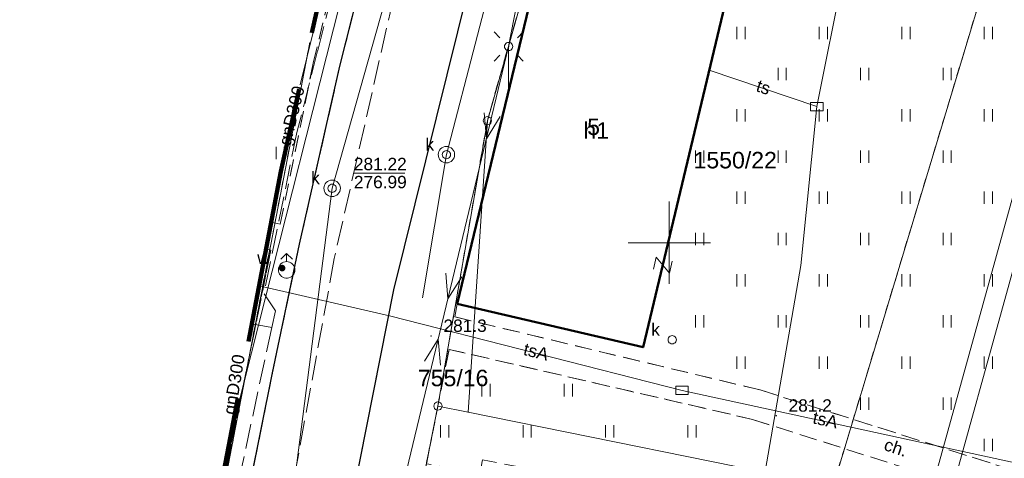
# Model space of a CAD drawing. Extents: x 0 to 6568752, y 0 to 5584302.
# Tile 15 of 74: x 6568261 to 6568320, y 5584137 to 5584164. Entities that reach past the tile are written whole.
import ezdxf
from ezdxf.enums import TextEntityAlignment as Align

# ---------------------------------------------------------------- set-up
doc = ezdxf.new("R2010")
doc.units = 0
doc.header["$PDSIZE"] = 0.75
for name, pattern in [('PRZER1-1', [1, 0.5, -0.5]), ('PRZER2-1', [1.5, 1, -0.5]), ('PRZER3-1', [2, 1.5, -0.5])]:
    doc.linetypes.add(name, pattern=pattern)
doc.layers.get('0').update_dxf_attribs({"linetype": 'CONTINUOUS'})
doc.layers.get('Defpoints').update_dxf_attribs({"linetype": 'CONTINUOUS'})
for name, color, linetype, lineweight in [('EGBU', 7, 'CONTINUOUS', 50), ('EGBU_O', 7, 'CONTINUOUS', 50), ('EGDE', 7, 'CONTINUOUS', 18), ('EGDE_O', 7, 'CONTINUOUS', 18), ('EGPG', 7, 'CONTINUOUS', 18), ('GEPADR_O', 7, 'CONTINUOUS', 18), ('GEPPHC', 7, 'CONTINUOUS', 18), ('GUPPRZ_O', 7, 'CONTINUOUS', 18), ('OTKC', 7, 'CONTINUOUS', 18), ('OTKC_O', 7, 'CONTINUOUS', 18), ('OTKJ', 7, 'CONTINUOUS', 18), ('OTKK', 7, 'CONTINUOUS', 25), ('OTRN', 7, 'CONTINUOUS', 13), ('OTRN_O', 7, 'CONTINUOUS', 13), ('OTZT', 7, 'CONTINUOUS', 18), ('ramka sekcji', 7, 'CONTINUOUS', 18), ('SUEO', 7, 'CONTINUOUS', 18), ('SUPK', 7, 'CONTINUOUS', 18), ('SUPW', 7, 'CONTINUOUS', 18), ('SUPW_O', 7, 'CONTINUOUS', 18), ('zakres', 6, 'PRZER3-1', 106)]:
    doc.layers.add(name, color=color, linetype=linetype, lineweight=lineweight)
for name, color, linetype, lineweight, true_color in [('EGUG', 7, 'CONTINUOUS', 18, 0x008000), ('GELULI', 7, 'CONTINUOUS', 18, 0xfeffff), ('SUEP', 1, 'CONTINUOUS', 18, 0xff0000), ('SUGP', 7, 'CONTINUOUS', 18, 0xbfbf00), ('SUGP_O', 7, 'CONTINUOUS', 18, 0xbfbf00), ('SUKP', 7, 'CONTINUOUS', 18, 0x803300), ('SUKS', 7, 'CONTINUOUS', 18, 0x803300), ('SUKS_O', 7, 'CONTINUOUS', 18, 0x803300), ('SUTP', 7, 'CONTINUOUS', 18, 0xff9100), ('SUTP_O', 7, 'CONTINUOUS', 18, 0xff9100), ('SUWH', 5, 'CONTINUOUS', 18, 0x0000ff), ('SUWP', 5, 'CONTINUOUS', 18, 0x0000ff), ('SUWW', 5, 'CONTINUOUS', 18, 0x0000ff), ('SUWW_O', 5, 'CONTINUOUS', 18, 0x0000ff)]:
    doc.layers.add(name, color=color, linetype=linetype, lineweight=lineweight, true_color=true_color)
doc.styles.add('Arial', font='arial.ttf')
doc.styles.add('GEO-INFO', font='arial.ttf')
doc.dimstyles.get("Standard").update_dxf_attribs({"dimtxt": 0.18, "dimasz": 0.18, "dimexe": 0.18, "dimexo": 0.0625, "dimgap": 0.09, "dimtad": 0, "dimtih": 1, "dimtoh": 1, "dimdec": 4, "dimzin": 0, "dimdsep": 46, "dimtxsty": 'Standard', "dimcen": 0.09, "dimadec": 0, "dimazin": 0, "dimtfac": 1, "dimtdec": 4, "dimtofl": 0, "dimtmove": 0, "dimatfit": 3, "dimfxl": 0, "dimtolj": 1, "dimtzin": 0, "dimarcsym": 0})

# ---------------------------------------------------------------- blocks, each defined once
blk = doc.blocks.new('D_GSPWPN1')
blk.add_hatch(color=0).paths.add_polyline_path([(-0.045, 0), (-0.043467, -0.011647), (-0.038971, -0.0225), (-0.03182, -0.03182), (-0.0225, -0.038971), (-0.011647, -0.043467), (0, -0.045), (0.011647, -0.043467), (0.0225, -0.038971), (0.03182, -0.03182), (0.038971, -0.0225), (0.043467, -0.011647), (0.045, 0), (0.043467, 0.011647), (0.038971, 0.0225), (0.03182, 0.03182), (0.0225, 0.038971), (0.011647, 0.043467), (0, 0.045), (-0.011647, 0.043467), (-0.0225, 0.038971), (-0.03182, 0.03182), (-0.038971, 0.0225), (-0.043467, 0.011647)])
blk = doc.blocks.new('D_GUPIKP1_3')
at = {"color": 0}
blk.add_lwpolyline([(0.375, -0.25), (-0.375, -0.25), (-0.375, 0.25), (0.375, 0.25)], close=True, dxfattribs=at)
blk = doc.blocks.new('D_GUPWZA1')
blk.add_hatch(color=0).paths.add_polyline_path([(-0.2, 0), (-0.193185, -0.051764), (-0.173205, -0.1), (-0.141421, -0.141421), (-0.1, -0.173205), (-0.051764, -0.193185), (0, -0.2), (0.051764, -0.193185), (0.1, -0.173205), (0.141421, -0.141421), (0.173205, -0.1), (0.193185, -0.051764), (0.2, 0), (0.193185, 0.051764), (0.173205, 0.1), (0.141421, 0.141421), (0.1, 0.173205), (0.051764, 0.193185), (0, 0.2), (-0.051764, 0.193185), (-0.1, 0.173205), (-0.141421, 0.141421), (-0.173205, 0.1), (-0.193185, 0.051764)])
blk = doc.blocks.new('D_GUPIWZ1_1')
at = {"color": 0}
blk.add_lwpolyline([(0, 0.25), (0.064705, 0.241481), (0.125, 0.216506), (0.176777, 0.176777), (0.216506, 0.125), (0.241481, 0.064705), (0.25, 0), (0.241481, -0.064705), (0.216506, -0.125), (0.176777, -0.176777), (0.125, -0.216506), (0.064705, -0.241481), (0, -0.25), (-0.064705, -0.241481), (-0.125, -0.216506), (-0.176777, -0.176777), (-0.216506, -0.125), (-0.241481, -0.064705), (-0.25, 0), (-0.241481, 0.064705), (-0.216506, 0.125), (-0.176777, 0.176777), (-0.125, 0.216506), (-0.064705, 0.241481)], close=True, dxfattribs=at)
blk = doc.blocks.new('D_GUPKSD1_1')
at = {"color": 0}
blk.add_lwpolyline([(0, 0.25), (0.064705, 0.241481), (0.125, 0.216506), (0.176777, 0.176777), (0.216506, 0.125), (0.241481, 0.064705), (0.25, 0), (0.241481, -0.064705), (0.216506, -0.125), (0.176777, -0.176777), (0.125, -0.216506), (0.064705, -0.241481), (0, -0.25), (-0.064705, -0.241481), (-0.125, -0.216506), (-0.176777, -0.176777), (-0.216506, -0.125), (-0.241481, -0.064705), (-0.25, 0), (-0.241481, 0.064705), (-0.216506, 0.125), (-0.176777, 0.176777), (-0.125, 0.216506), (-0.064705, 0.241481)], close=True, dxfattribs=at)
blk = doc.blocks.new('D_GUPWDT1')
at = {"color": 0}
for points in [[(-0.353553, 0.646447), (0, 1), (0.353553, 0.646447)], [(0, 0.5), (0, 1)]]:
    blk.add_lwpolyline(points, dxfattribs=at)
blk.add_lwpolyline([(0, 0.5), (0.086824, 0.492404), (0.17101, 0.469846), (0.25, 0.433013), (0.321394, 0.383022), (0.383022, 0.321394), (0.433013, 0.25), (0.469846, 0.17101), (0.492404, 0.086824), (0.5, 0), (0.492404, -0.086824), (0.469846, -0.17101), (0.433013, -0.25), (0.377875, -0.32743), (0.309079, -0.393027), (0.229113, -0.444418), (0.140866, -0.479746), (0.047528, -0.497736), (-0.047528, -0.497736), (-0.140866, -0.479746), (-0.229113, -0.444418), (-0.309079, -0.393027), (-0.377875, -0.32743), (-0.433013, -0.25), (-0.4725, -0.163534), (-0.494911, -0.071157), (-0.499434, 0.023791), (-0.485906, 0.117879), (-0.454816, 0.207708), (-0.407288, 0.290028), (-0.34504, 0.361867), (-0.27032, 0.420627), (-0.185831, 0.464184), (-0.094626, 0.490964)], close=True, dxfattribs=at)
blk = doc.blocks.new('D_GEPPHC1')
at = {"color": 0}
blk.add_lwpolyline([(-0.375, 0.5), (0.375, 0.5), (-0.375, -0.5), (0.375, -0.5)], dxfattribs=at)
blk = doc.blocks.new('D_GEPPGD1_1')
at = {"color": 0}
blk.add_lwpolyline([(0, 0.25), (0.077254, 0.237764), (0.146946, 0.202254), (0.202254, 0.146946), (0.237764, 0.077254), (0.25, 0), (0.237764, -0.077254), (0.202254, -0.146946), (0.146946, -0.202254), (0.077254, -0.237764), (0, -0.25), (-0.077254, -0.237764), (-0.146946, -0.202254), (-0.202254, -0.146946), (-0.237764, -0.077254), (-0.25, 0), (-0.237764, 0.077254), (-0.202254, 0.146946), (-0.146946, 0.202254), (-0.077254, 0.237764)], close=True, dxfattribs=at)
blk = doc.blocks.new('D_GEPPGD1_2')
blk.add_hatch(color=0).paths.add_polyline_path([(0, -0.045), (0.013906, -0.042798), (0.02645, -0.036406), (0.036406, -0.02645), (0.042798, -0.013906), (0.045, 0), (0.042798, 0.013906), (0.036406, 0.02645), (0.02645, 0.036406), (0.013906, 0.042798), (0, 0.045), (-0.013906, 0.042798), (-0.02645, 0.036406), (-0.036406, 0.02645), (-0.042798, 0.013906), (-0.045, 0), (-0.042798, -0.013906), (-0.036406, -0.02645), (-0.02645, -0.036406), (-0.013906, -0.042798)])
blk = doc.blocks.new('D_GUPELA2')
blk.add_hatch(color=0).paths.add_polyline_path([(-0.001087, 0.044987), (0.011881, 0.043403), (0.021281, 0.03965), (0.030065, 0.033482), (0.038133, 0.023893), (0.043117, 0.012881), (0.044986, 0.001113), (0.044323, -0.007777), (0.040557, -0.019497), (0.033417, -0.030138), (0.024849, -0.037517), (0.013788, -0.042836), (0.002013, -0.044955), (-0.00982, -0.043916), (-0.020466, -0.040077), (-0.029541, -0.033946), (-0.036867, -0.025804), (-0.04187, -0.01649), (-0.04461, -0.005909), (-0.044532, 0.006476), (-0.041285, 0.017903), (-0.034764, 0.028574), (-0.024479, 0.03776), (-0.013449, 0.042943)])
at = {"color": 0}
for points in [[(-0.883883, 0.883883), (-0.53033, 0.53033)], [(0.883883, 0.883883), (0.53033, 0.53033)], [(-0.883883, -0.883883), (-0.53033, -0.53033)], [(0.883883, -0.883883), (0.53033, -0.53033)]]:
    blk.add_lwpolyline(points, dxfattribs=at)
blk = doc.blocks.new('D_GUPELA1')
at = {"color": 0}
blk.add_lwpolyline([(0, 0.25), (0.064705, 0.241481), (0.125, 0.216506), (0.176777, 0.176777), (0.216506, 0.125), (0.241481, 0.064705), (0.25, 0), (0.241481, -0.064705), (0.216506, -0.125), (0.176777, -0.176777), (0.125, -0.216506), (0.064705, -0.241481), (0, -0.25), (-0.064705, -0.241481), (-0.125, -0.216506), (-0.176777, -0.176777), (-0.216506, -0.125), (-0.241481, -0.064705), (-0.25, 0), (-0.241481, 0.064705), (-0.216506, 0.125), (-0.176777, 0.176777), (-0.125, 0.216506), (-0.064705, 0.241481)], close=True, dxfattribs=at)
blk = doc.blocks.new('D_SUEP1')
at = {"color": 0}
blk.add_lwpolyline([(-0.75, -0.5), (0.75, 0), (-0.75, 0.5)], dxfattribs=at)
blk = doc.blocks.new('D_GSSUTR1')
at = {"color": 0}
for points in [[(-0.25666, 0.36165), (-0.25666, -0.38835)], [(0.24334, -0.38835), (0.24334, 0.36165)]]:
    blk.add_lwpolyline(points, dxfattribs=at)
blk = doc.blocks.new('*D45')
at = {"layer": 'Defpoints', "color": 0}
for p in [(6568647.5, 5584150), (6568650, 5584150), (0, 0)]:
    blk.add_point(p, dxfattribs=at)
at = {"layer": 'ramka sekcji', "color": 0, "lineweight": -2}
blk.add_line((6568649.938, 5584150), (6568647.5, 5584150), dxfattribs=at)
at = {"layer": 'ramka sekcji', "color": 0, "insert": (6568644.106, 5584150), "char_height": 0.75, "attachment_point": 5, "style": 'GEO-INFO'}
blk.add_mtext('\\A1;5584150.0000', dxfattribs=at)
blk = doc.blocks.new('*D46')
at = {"layer": 'Defpoints', "color": 0}
for p in [(6568650, 5584152.5), (6568650, 5584150), (0, 0)]:
    blk.add_point(p, dxfattribs=at)
at = {"layer": 'ramka sekcji', "color": 0, "lineweight": -2}
blk.add_line((6568650, 5584150.062), (6568650, 5584152.5), dxfattribs=at)
at = {"layer": 'ramka sekcji', "color": 0, "insert": (6568650, 5584155.896), "char_height": 0.75, "attachment_point": 5, "rotation": 90, "style": 'GEO-INFO'}
blk.add_mtext('\\A1;6568650.0000', dxfattribs=at)

msp = doc.modelspace()

# ---------------------------------------------------------------- linework, layer by layer
at = {"layer": 'EGBU', "linetype": 'Continuous', "lineweight": 50, "elevation": 10.18}
msp.add_lwpolyline([(6568287.15, 5584146.3), (6568292.79, 5584169.75), (6568304, 5584167.06), (6568298.41, 5584143.66)], close=True, dxfattribs=at)
at = {"layer": 'EGDE', "linetype": 'Continuous', "elevation": 10.22}
for points in [[(6568313.01263, 5584273.831), (6568310.11, 5584225.76), (6568304.98, 5584210.19), (6568294.18308, 5584175.87843), (6568288.97096, 5584157.39984), (6568285.97392, 5584140.08989), (6568280.79901, 5584114.07121), (6568278.61678, 5584101.82214), (6568277.46122, 5584095.26675), (6568274.3496, 5584077.53529), (6568271.58328, 5584050.08752), (6568268.42617, 5584011.06381), (6568263.9809, 5583958.70246)], [(6568267.26863, 5584105.40437), (6568267.40072, 5584106.10796), (6568278.20212, 5584162.14681)], [(6568278.20212, 5584162.14681), (6568267.40072, 5584106.10796)]]:
    msp.add_lwpolyline(points, dxfattribs=at)
for points in [[(6568361.26341, 5584250.74162), (6568355.87516, 5584228.80739), (6568343.88997, 5584180.27922), (6568337.0279, 5584152.47866), (6568332.74, 5584135.02), (6568328.2783, 5584135.3346), (6568318.08182, 5584100.1005), (6568315.04175, 5584096.21103), (6568312.96342, 5584095.29418), (6568309.21068, 5584095.48584), (6568302.523, 5584096.81978), (6568303.26305, 5584109.23027), (6568304.89857, 5584108.81131), (6568309.92834, 5584135.22816), (6568320.18066, 5584169.23288), (6568329.95, 5584201.67), (6568339.09, 5584229.28), (6568315.28914, 5584237.02736), (6568321.65, 5584256.49), (6568327.03, 5584260.27)], [(6568309.92834, 5584135.22816), (6568287.80878, 5584139.7235), (6568288.97096, 5584157.39984), (6568294.18308, 5584175.87843), (6568320.18066, 5584169.23288)], [(6568288.97096, 5584157.39984), (6568287.80878, 5584139.7235), (6568285.97392, 5584140.08989)], [(6568304.89857, 5584108.81131), (6568303.26305, 5584109.23027), (6568280.79901, 5584114.07121), (6568285.97392, 5584140.08989), (6568287.80878, 5584139.7235), (6568309.92834, 5584135.22816)]]:
    msp.add_lwpolyline(points, close=True, dxfattribs=at)
at = {"layer": 'EGUG', "linetype": 'PRZER1-1', "lineweight": 18, "elevation": 10.08}
msp.add_lwpolyline([(6568285.97392, 5584140.08989), (6568288.97096, 5584157.39984), (6568294.18308, 5584175.87843), (6568304.98, 5584210.19), (6568310.11, 5584225.76), (6568313.96, 5584237.46), (6568315.28914, 5584237.02736), (6568339.09, 5584229.28), (6568329.95, 5584201.67), (6568320.18066, 5584169.23288), (6568309.92834, 5584135.22816), (6568304.89857, 5584108.81131), (6568303.26305, 5584109.23027), (6568280.79901, 5584114.07121)], close=True, dxfattribs=at)
for points in [[(6568367.78222, 5584196.52832), (6568365.45974, 5584156.3753), (6568363.32778, 5584133.24604), (6568332.74, 5584135.02), (6568328.2783, 5584135.3346), (6568318.08182, 5584100.1005), (6568315.04175, 5584096.21103), (6568312.96342, 5584095.29418), (6568309.21068, 5584095.48584), (6568302.523, 5584096.81978), (6568293.22847, 5584098.67016), (6568278.61678, 5584101.82214), (6568280.79901, 5584114.07121), (6568303.26305, 5584109.23027), (6568304.89857, 5584108.81131), (6568309.92834, 5584135.22816), (6568320.18066, 5584169.23288)], [(6568294.18308, 5584175.87843), (6568288.97096, 5584157.39984), (6568285.97392, 5584140.08989), (6568280.79901, 5584114.07121), (6568278.61678, 5584101.82214), (6568293.22847, 5584098.67016), (6568302.523, 5584096.81978), (6568309.21068, 5584095.48584), (6568312.96342, 5584095.29418), (6568315.04175, 5584096.21103), (6568318.08182, 5584100.1005), (6568328.2783, 5584135.3346)], [(6568267.37144, 5584106.10953), (6568267.40072, 5584106.10796), (6568278.20212, 5584162.14681)], [(6568267.37144, 5584106.10953), (6568267.40072, 5584106.10796), (6568278.20212, 5584162.14681)]]:
    msp.add_lwpolyline(points, dxfattribs=at)
at = {"layer": 'GELULI', "linetype": 'PRZER3-1', "lineweight": 18, "elevation": 9.97}
msp.add_lwpolyline([(6568319.19104, 5584273.59118), (6568317.37316, 5584268.23555), (6568309.68055, 5584250.53856), (6568289.86245, 5584190.47418), (6568285.07942, 5584172.75901), (6568279.69204, 5584149.0357), (6568272.77184, 5584111.16796), (6568271.26664, 5584099.36855), (6568266.94368, 5584075.42787), (6568264.14881, 5584047.52502), (6568260.73474, 5584006.78646), (6568257.68002, 5583953.56117), (6568257.32084, 5583948.9349)], dxfattribs=at)
at = {"layer": 'GUPPRZ_O', "linetype": 'Continuous', "lineweight": 13, "elevation": 10.8, "flags": 128}
msp.add_lwpolyline([(6568280.87941, 5584154.22604), (6568283.95941, 5584154.22604)], dxfattribs=at)
at = {"layer": 'OTKC', "linetype": 'PRZER2-1', "lineweight": 18, "elevation": 10.18}
for points in [[(6568315.352, 5584274.78025), (6568311.97, 5584265.56), (6568307.45, 5584252.7), (6568306.94, 5584251.2), (6568304.96, 5584245.52), (6568302.42, 5584238.01), (6568296.52, 5584219.95), (6568294.23, 5584212.49), (6568291.56, 5584203.48), (6568288.79, 5584193.82), (6568286.63, 5584186.06), (6568284.54, 5584178.28), (6568281.93, 5584168.24), (6568280.03, 5584160.7), (6568277.58, 5584149.91), (6568275.95, 5584142.11), (6568273.94, 5584132.16), (6568270.67, 5584115.26), (6568269.36, 5584108.38)], [(6568275.86669, 5584151.25297), (6568276.41, 5584151.12), (6568278.42, 5584160.9), (6568281.09, 5584172.08), (6568282.28, 5584176.5), (6568282.87, 5584179.09), (6568284.44, 5584184.5), (6568284.15696, 5584184.64033)], [(6568292.79, 5584169.75), (6568287.15, 5584146.3), (6568287, 5584145.5), (6568305.5, 5584141.07), (6568328.02, 5584133.92), (6568327.5, 5584132.13), (6568305.05, 5584139.28), (6568286.65, 5584143.53), (6568285.27826, 5584136.59221), (6568281.62246, 5584118.2114), (6568279.2, 5584118.53), (6568278.34, 5584119.3), (6568277.98, 5584120.39), (6568283.29, 5584147.13), (6568291.67, 5584180.99)], [(6568272.49643, 5584133.4807), (6568272.57, 5584133.46), (6568275.85, 5584149.55), (6568275.5551, 5584149.60989)]]:
    msp.add_lwpolyline(points, dxfattribs=at)
at = {"layer": 'OTKJ', "linetype": 'PRZER3-1', "lineweight": 18, "elevation": 10.18}
msp.add_lwpolyline([(6568291.67, 5584180.99), (6568283.29, 5584147.13), (6568277.98, 5584120.39), (6568278.34, 5584119.3), (6568279.2, 5584118.53), (6568281.62246, 5584118.2114), (6568280.34, 5584112.5), (6568277.69, 5584112.69), (6568276.96, 5584112.62), (6568276.42, 5584111.96), (6568275.11, 5584104.71, 0.31088175), (6568277.84, 5584101.97), (6568276.89, 5584095.36, 0.47390876), (6568273.31, 5584093.29), (6568269.75, 5584068.54), (6568268.21, 5584056.6), (6568265.58, 5584031.75), (6568261.14, 5583964.74)], format="xyb", dxfattribs=at)
msp.add_lwpolyline([(6568255.65102, 5584009.73409), (6568256.04, 5584012.34), (6568257.13, 5584013.77), (6568257.78, 5584015.4), (6568258.09, 5584016.93), (6568259.37, 5584031.88), (6568262.03, 5584058.06), (6568263.02, 5584066.09), (6568263.75, 5584072.07), (6568265.39, 5584083.6), (6568267.42, 5584096.86), (6568269.36, 5584108.38), (6568270.67, 5584115.26), (6568273.94, 5584132.16), (6568275.95, 5584142.11), (6568277.58, 5584149.91), (6568280.03, 5584160.7), (6568281.93, 5584168.24)], dxfattribs=at)
at = {"layer": 'OTKK', "linetype": 'Continuous', "lineweight": 25, "elevation": 10.18}
msp.add_lwpolyline([(6568319.98, 5584262.39, 0.21707414), (6568316.12, 5584258.81), (6568300.16, 5584210.29), (6568291.67, 5584180.99), (6568283.29, 5584147.13), (6568277.98, 5584120.39), (6568278.34, 5584119.3), (6568279.2, 5584118.53), (6568281.62246, 5584118.2114)], format="xyb", dxfattribs=at)
msp.add_lwpolyline([(6568255.81728, 5584012.1978), (6568256.04, 5584012.34), (6568257.13, 5584013.77), (6568257.78, 5584015.4), (6568258.09, 5584016.93), (6568259.37, 5584031.88), (6568262.03, 5584058.06), (6568263.02, 5584066.09), (6568263.75, 5584072.07), (6568265.39, 5584083.6), (6568267.42, 5584096.86), (6568269.36, 5584108.38), (6568270.67, 5584115.26), (6568273.94, 5584132.16), (6568275.95, 5584142.11), (6568277.58, 5584149.91), (6568280.03, 5584160.7), (6568281.93, 5584168.24)], dxfattribs=at)
at = {"layer": 'OTZT', "color": 7, "linetype": 'PRZER2-1', "lineweight": 18, "elevation": 10.1}
for points in [[(6568280.5437, 5584172.59677), (6568281.09, 5584172.08), (6568278.42, 5584160.9), (6568276.41, 5584151.12), (6568275.86669, 5584151.25297)], [(6568328.02, 5584133.92), (6568305.5, 5584141.07), (6568287, 5584145.5), (6568287.15, 5584146.3), (6568298.41, 5584143.66), (6568304, 5584167.06)], [(6568275.5551, 5584149.60989), (6568275.85, 5584149.55), (6568272.57, 5584133.46), (6568272.49643, 5584133.4807)]]:
    msp.add_lwpolyline(points, dxfattribs=at)
msp.add_lwpolyline([(6568285.27826, 5584136.59221), (6568286.65, 5584143.53), (6568305.05, 5584139.28), (6568327.5, 5584132.13), (6568318.19, 5584099.95), (6568316.21, 5584100.62, -0.3518827), (6568310.23, 5584097.46), (6568295.3, 5584100.64), (6568296.87964, 5584107.88151), (6568300.13, 5584107.15), (6568304.54, 5584132.71), (6568297.66, 5584134.2), (6568290.82996, 5584135.5196), (6568291, 5584136.38), (6568288.68, 5584136.83), (6568288.50965, 5584135.96789)], format="xyb", close=True, dxfattribs=at)
at = {"layer": 'ramka sekcji'}
for q in [(6568300, 5584152.5), (6568297.5, 5584150), (6568300, 5584147.5), (6568302.5, 5584150)]:
    msp.add_line((6568300, 5584150), q, dxfattribs=at)
at = {"layer": 'SUEP', "linetype": 'Continuous', "lineweight": 18, "elevation": 10.14}
for points in [[(6568276.06979, 5584093.81871), (6568282.32, 5584128.84), (6568290.26, 5584161.9), (6568297.13, 5584197.16), (6568309.51774, 5584232.68092), (6568320.65754, 5584260.99611), (6568324.3283, 5584272.00003)], [(6568290.26, 5584161.9), (6568290.26115, 5584158.94359)]]:
    msp.add_lwpolyline(points, dxfattribs=at)
at = {"layer": 'SUGP', "linetype": 'PRZER3-1', "lineweight": 18, "elevation": 10.14}
for points in [[(6568286.89151, 5584193.67954), (6568282.31792, 5584175.89795), (6568280.54224, 5584168.9325), (6568278.68322, 5584161.63809), (6568277.42292, 5584156.69295), (6568275.43163, 5584146.90143), (6568276.12329, 5584145.86394), (6568275.90224, 5584144.85442), (6568273.43965, 5584133.39349), (6568270.88652, 5584119.52533), (6568270.04919, 5584114.95443), (6568268.56705, 5584106.73963), (6568266.74292, 5584096.39995)], [(6568275.90224, 5584144.85442), (6568274.69387, 5584145.06841)]]:
    msp.add_lwpolyline(points, dxfattribs=at)
at = {"layer": 'SUGP', "linetype": 'Continuous', "lineweight": 18, "elevation": 10.14}
msp.add_lwpolyline([(6568281.54554, 5584175.49237), (6568277.62641, 5584159.57757)], dxfattribs=at)
at = {"layer": 'SUKP', "linetype": 'Continuous', "lineweight": 18, "elevation": 10.14}
for points in [[(6568307.52, 5584246.68), (6568305.49, 5584245.64), (6568298.57, 5584222.08), (6568294.7, 5584208.88), (6568285.86, 5584175.67), (6568279.56, 5584153.3)], [(6568329.71967, 5584200.00489), (6568322.68649, 5584159.52609), (6568312.37167, 5584122.28348), (6568312.05886, 5584121.21045), (6568295.69462, 5584069.91304), (6568288.61341, 5584039.63522), (6568278.51199, 5583996.22529), (6568277.47048, 5583995.37472)], [(6568330.90196, 5584199.79947), (6568323.85869, 5584159.26259), (6568313.52598, 5584121.95539), (6568313.20669, 5584120.86012), (6568296.85228, 5584069.59355), (6568289.78203, 5584039.36259), (6568279.58801, 5583995.55471), (6568278.22952, 5583994.44528)], [(6568285.0302, 5584146.65479), (6568286.48871, 5584155.34082), (6568292.13155, 5584177.09973)], [(6568279.56, 5584153.3), (6568276.68, 5584130.8), (6568271.9, 5584104.24), (6568269.16154, 5584087.59811), (6568267.62, 5584078.23), (6568263.24, 5584046.89), (6568261.30141, 5584029.80677), (6568259.46, 5584013.58)]]:
    msp.add_lwpolyline(points, dxfattribs=at)
at = {"layer": 'SUPK', "linetype": 'Continuous', "lineweight": 18, "elevation": 10.14}
for points in [[(6568286.48871, 5584154.84082, -1), (6568286.48871, 5584155.84082, -1)], [(6568279.56, 5584152.8, -1), (6568279.56, 5584153.8, -1)]]:
    msp.add_lwpolyline(points, format="xyb", close=True, dxfattribs=at)
at = {"layer": 'SUTP', "linetype": 'Continuous', "lineweight": 18, "elevation": 10.14}
for points in [[(6568307.17035, 5584259.42828), (6568307.81232, 5584259.00045), (6568335.97449, 5584247.04938), (6568333.6656, 5584233.6106), (6568326.23043, 5584215.04437), (6568324.92988, 5584204.91983), (6568323.39043, 5584199.51658), (6568318.12328, 5584188.40785), (6568315.30627, 5584179.9389), (6568310.54536, 5584166.25451), (6568308.94136, 5584158.25622), (6568307.97868, 5584148.60907), (6568302.86621, 5584119.06592), (6568299.15252, 5584103.43086)], [(6568302.42365, 5584160.46134), (6568308.94136, 5584158.25622)], [(6568275.1335, 5584147.38671), (6568283.04302, 5584145.57255), (6568300.77273, 5584141.04064), (6568328.39228, 5584135.02605), (6568352.43941, 5584129.95549), (6568361.80246, 5584128.99606), (6568370.85908, 5584126.9826), (6568380.42882, 5584125.50579)]]:
    msp.add_lwpolyline(points, dxfattribs=at)
at = {"layer": 'SUWP', "linetype": 'Continuous', "lineweight": 18, "elevation": 10.14}
msp.add_lwpolyline([(6568273.43588, 5584138.43467), (6568281.71001, 5584171.15353), (6568282.77534, 5584174.90903), (6568284.84, 5584182.51), (6568293.31425, 5584214.67955), (6568294.10487, 5584217.4912), (6568294.33419, 5584218.28173)], dxfattribs=at)
at = {"layer": 'zakres', "ltscale": 7}
msp.add_lwpolyline([(6568419.28314, 5584244.20999), (6568355.04246, 5584262.48696), (6568313.61581, 5584275.31799), (6568306.59555, 5584258.01123), (6568299.2612, 5584234.56823), (6568280.6299, 5584172.98146), (6568276.44824, 5584154.31965), (6568267.58948, 5584107.60505), (6568261.88828, 5584068.50066), (6568256.46359, 5584021.7748), (6568252.69909, 5583965.99225), (6568250.34937, 5583966.23815), (6568248.9828, 5583949.49809), (6568593.23088, 5583926.24598)], dxfattribs=at)

# ---------------------------------------------------------------- block references
at = {"layer": 'EGPG', "linetype": 'Continuous', "lineweight": 18}
for name, p in [('D_GEPPGD1_1', (6568288.97096, 5584157.39984, 10.24)), ('D_GEPPGD1_1', (6568285.97392, 5584140.08989, 10.24)), ('D_GEPPGD1_2', (6568287.80878, 5584139.7235, 10.24))]:
    msp.add_blockref(name, p, dxfattribs=at)
at = {"layer": 'GEPPHC', "linetype": 'Continuous', "lineweight": 18, "rotation": 76.52698672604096}
msp.add_blockref('D_GEPPHC1', (6568299.60695, 5584148.63338, 10.24), dxfattribs=at)
at = {"layer": 'OTRN', "linetype": 'Continuous', "lineweight": 13}
for p in [(6568285.56, 5584144.34, 10.08), (6568306.48, 5584139.5, 10.08)]:
    msp.add_blockref('D_GSPWPN1', p, dxfattribs=at)
at = {"layer": 'OTZT', "color": 7, "linetype": 'Continuous', "lineweight": 18}
for p in [(6568304.35, 5584162.73836, 10.1), (6568309.35, 5584162.73836, 10.1), (6568314.35, 5584162.73836, 10.1), (6568319.35, 5584162.73836, 10.1), (6568306.85, 5584160.23836, 10.1), (6568311.85, 5584160.23836, 10.1), (6568316.85, 5584160.23836, 10.1), (6568304.35, 5584157.73836, 10.1), (6568309.35, 5584157.73836, 10.1), (6568314.35, 5584157.73836, 10.1), (6568319.35, 5584157.73836, 10.1), (6568276.41863, 5584155.4513, 10.1), (6568301.85, 5584155.23836, 10.1), (6568306.85, 5584155.23836, 10.1), (6568311.85, 5584155.23836, 10.1), (6568316.85, 5584155.23836, 10.1), (6568304.35, 5584152.73836, 10.1), (6568309.35, 5584152.73836, 10.1), (6568314.35, 5584152.73836, 10.1), (6568319.35, 5584152.73836, 10.1), (6568301.85, 5584150.23836, 10.1), (6568306.85, 5584150.23836, 10.1), (6568311.85, 5584150.23836, 10.1), (6568316.85, 5584150.23836, 10.1), (6568304.35, 5584147.73836, 10.1), (6568309.35, 5584147.73836, 10.1), (6568314.35, 5584147.73836, 10.1), (6568319.35, 5584147.73836, 10.1), (6568301.85, 5584145.23836, 10.1), (6568306.85, 5584145.23836, 10.1), (6568311.85, 5584145.23836, 10.1), (6568316.85, 5584145.23836, 10.1), (6568304.35, 5584142.73836, 10.1), (6568309.35, 5584142.73836, 10.1), (6568314.35, 5584142.73836, 10.1), (6568319.35, 5584142.73836, 10.1), (6568288.88913, 5584141.06579, 10.1), (6568293.88913, 5584141.06579, 10.1), (6568311.85, 5584140.23836, 10.1), (6568316.85, 5584140.23836, 10.1), (6568286.38913, 5584138.56579, 10.1), (6568291.38913, 5584138.56579, 10.1), (6568296.38913, 5584138.56579, 10.1), (6568301.38913, 5584138.56579, 10.1), (6568319.35, 5584137.73836, 10.1)]:
    msp.add_blockref('D_GSSUTR1', p, dxfattribs=at)
at = {"layer": 'SUEO', "linetype": 'Continuous', "lineweight": 18}
for name, p in [('D_GUPELA2', (6568290.26, 5584161.9, 10.15)), ('D_GUPELA1', (6568290.26, 5584161.9, 10.16))]:
    msp.add_blockref(name, p, dxfattribs=at)
at = {"layer": 'SUEP', "linetype": 'Continuous', "lineweight": 18}
for p, rotation in [((6568289.09236, 5584157.03825, 10.14), 256.4950903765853), ((6568286.75707, 5584147.31475, 10.14), 256.4950903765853), ((6568285.82293, 5584143.42525, 10.14), 76.49509037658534)]:
    msp.add_blockref('D_SUEP1', p, dxfattribs=dict(at, rotation=rotation))
at = {"layer": 'SUKS', "linetype": 'Continuous', "lineweight": 18}
msp.add_blockref('D_GUPKSD1_1', (6568300.17638, 5584144.11159, 10.16), dxfattribs=at)
at = {"layer": 'SUPK', "linetype": 'Continuous', "lineweight": 18}
for p in [(6568308.94136, 5584158.25622, 10.16), (6568300.77273, 5584141.04064, 10.16)]:
    msp.add_blockref('D_GUPIKP1_3', p, dxfattribs=at)
at = {"layer": 'SUPW', "linetype": 'Continuous', "lineweight": 18}
for p in [(6568286.48871, 5584155.34082, 10.18), (6568279.56, 5584153.3, 10.18)]:
    msp.add_blockref('D_GUPIWZ1_1', p, dxfattribs=at)
at = {"layer": 'SUWH', "linetype": 'Continuous', "lineweight": 18}
msp.add_blockref('D_GUPWDT1', (6568276.8, 5584148.35, 10.16), dxfattribs=at)
at = {"layer": 'SUWW', "linetype": 'Continuous', "lineweight": 18}
msp.add_blockref('D_GUPWZA1', (6568276.53, 5584148.46, 10.16), dxfattribs=at)

# ---------------------------------------------------------------- texts
at = {"layer": 'EGBU_O', "linetype": 'Continuous', "lineweight": 0, "style": 'Arial'}
msp.add_text('h1', height=1, dxfattribs=at).set_placement((6568295.575, 5584156.30975, 10.8), align=Align.CENTER)
at = {"layer": 'EGDE_O', "linetype": 'Continuous', "style": 'Arial'}
for s, p in [('1550/22', (6568303.99472, 5584154.50876, 10.8)), ('755/16', (6568286.89668, 5584141.292, 10.8))]:
    msp.add_text(s, height=1, dxfattribs=at).set_placement(p, align=Align.CENTER)
at = {"layer": 'GEPADR_O', "linetype": 'Continuous', "lineweight": 0, "style": 'Arial'}
msp.add_text('5', height=1, dxfattribs=at).set_placement((6568295.02125, 5584156.53129, 10.8))
at = {"layer": 'GUPPRZ_O', "linetype": 'Continuous', "lineweight": 0, "style": 'Arial'}
for s, p in [('281.22', (6568280.87941, 5584154.39854, 10.8)), ('276.99', (6568280.87941, 5584153.30354, 10.8))]:
    msp.add_text(s, height=0.75, dxfattribs=at).set_placement(p)
at = {"layer": 'OTKC_O', "linetype": 'Continuous', "lineweight": 0, "style": 'Arial'}
msp.add_text('ch.', height=0.75, rotation=341.0294894, dxfattribs=at).set_placement((6568313.6096, 5584137.21669, 10.8), align=Align.CENTER)
at = {"layer": 'OTRN_O', "linetype": 'Continuous', "lineweight": 0, "style": 'Arial'}
for s, p in [('281.3', (6568286.31, 5584144.59, 10.8)), ('281.2', (6568307.23, 5584139.75, 10.8))]:
    msp.add_text(s, height=0.75, dxfattribs=at).set_placement(p)
at = {"layer": 'SUGP_O', "linetype": 'Continuous', "lineweight": 0, "style": 'Arial'}
for rotation, p in [(76.1658063, (6568277.46533, 5584157.61497, 10.8)), (80.7623597, (6568273.97971, 5584141.34304, 10.8))]:
    msp.add_text('gnD300', height=0.75, rotation=rotation, dxfattribs=at).set_placement(p, align=Align.CENTER)
at = {"layer": 'SUKS_O', "linetype": 'Continuous', "lineweight": 0, "style": 'Arial'}
msp.add_text('k', height=0.75, dxfattribs=at).set_placement((6568299.42638, 5584144.36159, 10.8), align=Align.RIGHT)
at = {"layer": 'SUPW_O', "linetype": 'Continuous', "lineweight": 0, "style": 'Arial'}
for p in [(6568285.73871, 5584155.59082, 10.8), (6568278.81, 5584153.55, 10.8)]:
    msp.add_text('k', height=0.75, dxfattribs=at).set_placement(p, align=Align.RIGHT)
at = {"layer": 'SUTP_O', "linetype": 'Continuous', "lineweight": 0, "style": 'Arial'}
for s, rotation, p in [('ts', 341.3079101, (6568305.58845, 5584159.08078, 10.8)), ('tsA', 345.6615871, (6568291.8352, 5584143.02226, 10.8)), ('tsA', 347.7147343, (6568309.38438, 5584138.88662, 10.8))]:
    msp.add_text(s, height=0.75, rotation=rotation, dxfattribs=at).set_placement(p, align=Align.CENTER)
at = {"layer": 'SUWW_O', "linetype": 'Continuous', "lineweight": 0, "style": 'Arial'}
msp.add_text('w', height=0.75, dxfattribs=at).set_placement((6568275.78, 5584148.71, 10.8), align=Align.RIGHT)

# ---------------------------------------------------------------- dimensions: what is measured, and where the dimension line sits
at = {"layer": 'ramka sekcji'}
for offset, dtype, picture, middle in [((0, 2.5), 1, '*D46', (6568650, 5584155.8956787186)), ((-2.5, 0), 0, '*D45', (6568644.1063676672, 5584150))]:
    dim = msp.add_ordinate_dim(feature_location=(6568650, 5584150), offset=offset, dtype=dtype, origin=(0, 0), dimstyle='Standard', override={"dimtxt": 0.75, "dimtxsty": 'GEO-INFO'}, dxfattribs=at)
    dim.commit()
    dim.dimension.update_dxf_attribs({"geometry": picture, "text_midpoint": middle})

doc.saveas('drawing.dxf')
